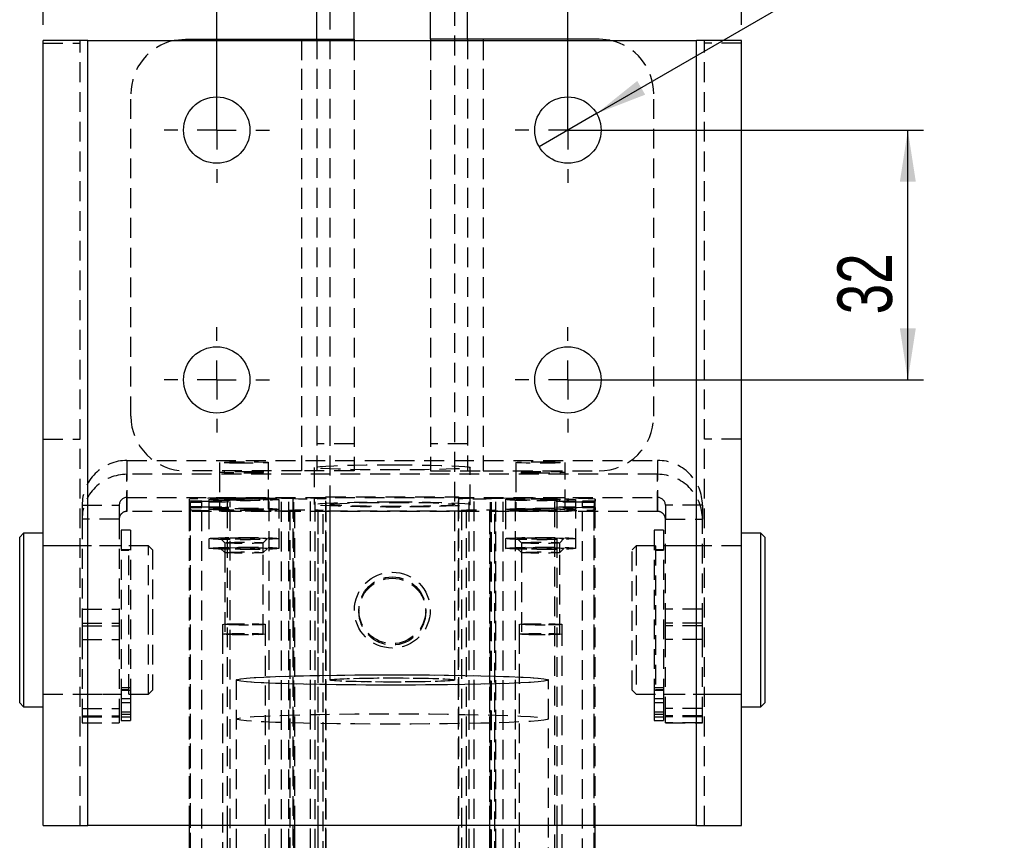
# Model space of a CAD drawing. Extents: x 56 to 806, y 64 to 579.
# Tile 5 of 9: x 387 to 513, y 333 to 438. Entities that reach past the tile are written whole.
import ezdxf

# ---------------------------------------------------------------- set-up
doc = ezdxf.new("R2010")
doc.units = 0
doc.header["$LTSCALE"] = 2
doc.linetypes.add('HIDDEN', pattern=[1.905, 1.27, -0.635])
doc.layers.get('0').update_dxf_attribs({"linetype": 'CONTINUOUS'})
doc.styles.add('SLDTEXTSTYLE0', font='TXT', dxfattribs={"width": 0.75})
doc.dimstyles.new('SLDDIMSTYLE2', dxfattribs={"dimtxt": 7, "dimasz": 6.604, "dimexe": 0, "dimexo": 0.0625, "dimgap": 1.75, "dimtad": 1, "dimdec": 0, "dimrnd": 1e-09, "dimzin": 12, "dimtxsty": 'SLDTEXTSTYLE0', "dimsah": 1, "dimcen": 0.09, "dimazin": 3, "dimtfac": 1, "dimtofl": 0, "dimtmove": 0, "dimatfit": 3, "dimtolj": 1, "dimtzin": 12})
doc.dimstyles.new('SLDDIMSTYLE3', dxfattribs={"dimtxt": 7, "dimasz": 6.604, "dimexe": 0, "dimexo": 0.0625, "dimgap": 1.75, "dimtad": 1, "dimdec": 3, "dimrnd": 1e-09, "dimzin": 12, "dimtxsty": 'SLDTEXTSTYLE0', "dimsah": 1, "dimcen": 0.09, "dimazin": 3, "dimtfac": 1, "dimtdec": 3, "dimtofl": 0, "dimtmove": 0, "dimatfit": 3, "dimtolj": 1, "dimtzin": 12})
doc.dimstyles.new('SLDDIMSTYLE4', dxfattribs={"dimtxt": 7, "dimasz": 6.604, "dimexe": 0, "dimexo": 0.0625, "dimgap": 1.75, "dimtad": 1, "dimdec": 3, "dimrnd": 1e-09, "dimzin": 12, "dimtxsty": 'SLDTEXTSTYLE0', "dimblk1": 'NONE', "dimsah": 1, "dimcen": 0, "dimazin": 3, "dimtfac": 1, "dimtdec": 3, "dimtmove": 0, "dimatfit": 3, "dimtolj": 1, "dimtzin": 12})

# ---------------------------------------------------------------- blocks, each defined once
blk = doc.blocks.new('_D_5')
at = {"color": 179, "linetype": 'CONTINUOUS'}
for p, q in [((389.95, 437.57), (389.95, 486.16)), ((479.45, 437.57), (479.45, 486.16)), ((479.45, 484.16), (389.95, 484.16)), ((479.45, 484.16), (510.47, 484.16))]:
    blk.add_line(p, q, dxfattribs=at)
for points in [[(389.95, 484.16), (396.56, 483.14), (396.56, 485.17)], [(479.45, 484.16), (472.85, 485.17), (472.85, 483.14)]]:
    blk.add_solid(points, dxfattribs=at)
at = {"color": 179, "linetype": 'CONTINUOUS', "insert": (494.44, 493.18, -40.03), "char_height": 7, "attachment_point": 1, "style": 'SLDTEXTSTYLE0'}
blk.add_mtext('90', dxfattribs=at)
blk = doc.blocks.new('_D_6')
at = {"color": 179, "linetype": 'CONTINUOUS'}
for p, q in [((412.2, 426.07), (412.2, 449.85)), ((457.2, 426.07), (457.2, 449.85)), ((457.2, 447.85), (412.2, 447.85)), ((457.2, 447.85), (475.33, 447.85))]:
    blk.add_line(p, q, dxfattribs=at)
for points in [[(412.2, 447.85), (418.81, 446.83), (418.81, 448.86)], [(457.2, 447.85), (450.6, 448.86), (450.6, 446.83)]]:
    blk.add_solid(points, dxfattribs=at)
at = {"color": 179, "linetype": 'CONTINUOUS', "insert": (459.3, 456.87, -40.03), "char_height": 7, "attachment_point": 1, "style": 'SLDTEXTSTYLE0'}
blk.add_mtext('45', dxfattribs=at)
blk = doc.blocks.new('_D_7')
at = {"color": 179, "linetype": 'CONTINUOUS'}
for p, q in [((459.2, 424.07), (502.77, 424.07)), ((500.77, 392.07), (500.77, 424.07)), ((459.2, 392.07), (502.77, 392.07))]:
    blk.add_line(p, q, dxfattribs=at)
for points in [[(500.77, 424.07), (499.75, 417.47), (501.79, 417.47)], [(500.77, 392.07), (501.79, 398.68), (499.75, 398.68)]]:
    blk.add_solid(points, dxfattribs=at)
at = {"color": 179, "linetype": 'CONTINUOUS', "insert": (491.75, 400.48, -40.03), "char_height": 7, "attachment_point": 1, "rotation": 90, "style": 'SLDTEXTSTYLE0'}
blk.add_mtext('32', dxfattribs=at)
blk = doc.blocks.new('_D_8')
at = {"color": 179, "linetype": 'CONTINUOUS'}
for q in [(513.13, 456.39), (453.52, 421.95)]:
    blk.add_line((460.88, 426.2), q, dxfattribs=at)
blk.add_solid([(460.88, 426.2), (467.11, 428.62), (466.09, 430.38)], dxfattribs=at)
at = {"color": 179, "linetype": 'CONTINUOUS', "char_height": 7, "attachment_point": 1, "rotation": 30.018, "style": 'SLDTEXTSTYLE0'}
for s, insert in [('8,5', (492.46, 454.95, -40.03)), ('%%c', (483.37, 449.58, -40.03))]:
    blk.add_mtext(s, dxfattribs=dict(at, insert=insert))
blk = doc.blocks.new('_NONE')
blk = doc.blocks.new('SW_CENTERMARKSYMBOL_15')
at = {"color": 0, "linetype": 'CONTINUOUS'}
for p, q in [((0, 5), (0, 6.75)), ((0, 0), (0, 2.5)), ((-5, 0), (-6.75, 0)), ((0, 0), (-2.5, 0)), ((0, 0), (0, -2.5)), ((0, 0), (2.5, 0)), ((5, 0), (6.75, 0)), ((0, -5), (0, -6.75))]:
    blk.add_line(p, q, dxfattribs=at)
blk = doc.blocks.new('SW_CENTERMARKSYMBOL_16')
at = {"color": 0, "linetype": 'CONTINUOUS'}
for p, q in [((0, 5), (0, 6.75)), ((0, 0), (0, 2.5)), ((-5, 0), (-6.75, 0)), ((0, 0), (-2.5, 0)), ((0, 0), (0, -2.5)), ((0, 0), (2.5, 0)), ((5, 0), (6.75, 0)), ((0, -5), (0, -6.75))]:
    blk.add_line(p, q, dxfattribs=at)
blk = doc.blocks.new('SW_CENTERMARKSYMBOL_17')
at = {"color": 0, "linetype": 'CONTINUOUS'}
for p, q in [((0, 5), (0, 6.75)), ((0, 0), (0, 2.5)), ((-5, 0), (-6.75, 0)), ((0, 0), (-2.5, 0)), ((0, 0), (0, -2.5)), ((0, 0), (2.5, 0)), ((5, 0), (6.75, 0)), ((0, -5), (0, -6.75))]:
    blk.add_line(p, q, dxfattribs=at)
blk = doc.blocks.new('SW_CENTERMARKSYMBOL_18')
at = {"color": 0, "linetype": 'CONTINUOUS'}
for p, q in [((0, 5), (0, 6.75)), ((0, 0), (0, 2.5)), ((-5, 0), (-6.75, 0)), ((0, 0), (-2.5, 0)), ((0, 0), (0, -2.5)), ((0, 0), (2.5, 0)), ((5, 0), (6.75, 0)), ((0, -5), (0, -6.75))]:
    blk.add_line(p, q, dxfattribs=at)

msp = doc.modelspace()

# ---------------------------------------------------------------- linework, layer by layer
at = {"color": 7, "linetype": 'HIDDEN'}
for p, q in [((426.701516, 458.577181), (426.701516, 353.63411)), ((442.701516, 353.63411), (442.701516, 458.577181)), ((394.701516, 334.973893), (394.701516, 435.573882)), ((395.701514, 334.973893), (395.701514, 435.573882)), ((423.051695, 435.723885), (423.051695, 380.42388)), ((423.051695, 435.573882), (423.051695, 380.42388)), ((425.051695, 435.723885), (425.051695, 380.42388)), ((429.801695, 435.573882), (429.801695, 380.42388)), ((439.601335, 435.573882), (439.601335, 380.42388)), ((444.351335, 435.723885), (444.351335, 380.42388)), ((446.351335, 435.723885), (446.351335, 380.42388)), ((446.351335, 435.573882), (446.351335, 380.42388)), ((473.701516, 334.973893), (473.701516, 435.573882)), ((474.701514, 334.973893), (474.701514, 435.573882)), ((389.951514, 435.211531), (394.701516, 435.211531)), ((479.451516, 435.211531), (474.701514, 435.211531)), ((401.201514, 387.423887), (401.201514, 428.723885)), ((468.201516, 387.423887), (468.201516, 428.723885)), ((389.951514, 384.486495), (394.701516, 384.486495)), ((429.801695, 383.87893), (425.051695, 383.87893)), ((444.351335, 383.87893), (439.601335, 383.87893)), ((479.451516, 384.486495), (474.701514, 384.486495)), ((400.701513, 381.758279), (400.701513, 379.980392)), ((400.701513, 381.758279), (468.701517, 381.758279)), ((400.701513, 381.758279), (400.701513, 377.010858)), ((412.551516, 381.494886), (412.551516, 380.243784)), ((418.851515, 380.243784), (418.851515, 381.494886)), ((450.551515, 381.494886), (450.551515, 380.243784)), ((456.851514, 380.243784), (456.851514, 381.494886)), ((468.701517, 381.758279), (468.701517, 379.980392)), ((468.701517, 381.758279), (468.701517, 377.010858)), ((400.701513, 375.232956), (400.701513, 379.980392)), ((468.701517, 379.980392), (400.701513, 379.980392)), ((423.051695, 380.42388), (408.201515, 380.42388)), ((412.551516, 380.243784), (412.551516, 375.496349)), ((418.851515, 375.496349), (418.851515, 380.243784)), ((429.801695, 380.42388), (423.051695, 380.42388)), ((424.701515, 380.869335), (424.701515, 376.121915)), ((439.601335, 380.42388), (446.351335, 380.42388)), ((444.701515, 376.121915), (444.701515, 380.869335)), ((446.351335, 380.42388), (461.201515, 380.42388)), ((450.551515, 380.243784), (450.551515, 375.496349)), ((456.851514, 375.496349), (456.851514, 380.243784)), ((468.701517, 375.232956), (468.701517, 379.980392)), ((400.701513, 377.010858), (400.701513, 375.232956)), ((400.701513, 377.010858), (468.701517, 377.010858)), ((408.701516, 376.533783), (408.701516, 376.817411)), ((408.701516, 375.710032), (408.701516, 376.817411)), ((410.306349, 376.533783), (408.701516, 376.533783)), ((408.701516, 375.710032), (408.701516, 376.533783)), ((408.851515, 375.809467), (408.851515, 376.434362)), ((408.851515, 376.434362), (410.306349, 376.434362)), ((408.851515, 251.502118), (408.851515, 376.434362)), ((410.306349, 376.434362), (410.306349, 376.533783)), ((410.306349, 375.809467), (410.306349, 376.434362)), ((411.201516, 376.747465), (411.201516, 375.496349)), ((413.576886, 376.977927), (418.901516, 376.977927)), ((413.576886, 375.265888), (413.576886, 376.977927)), ((413.926516, 375.759742), (413.926516, 376.484072)), ((418.901516, 376.977927), (420.501516, 376.925251)), ((418.901516, 252.045682), (418.901516, 376.977927)), ((420.201516, 375.496349), (420.201516, 376.747465)), ((420.501516, 376.925251), (421.43747, 376.939646)), ((420.501516, 251.993022), (420.501516, 376.925251)), ((421.43747, 376.939646), (422.100879, 376.892871)), ((421.43747, 252.007416), (421.43747, 376.939646)), ((421.976516, 376.869282), (421.976516, 251.937053)), ((422.100879, 251.960626), (422.100879, 376.892871)), ((424.837526, 376.934907), (424.227447, 376.977927)), ((424.227447, 376.977927), (426.201516, 376.977927)), ((424.227447, 252.045682), (424.227447, 376.977927)), ((424.837526, 252.002678), (424.837526, 376.934907)), ((426.201516, 376.977927), (426.201516, 377.076707)), ((426.201516, 377.076707), (443.201516, 377.076707)), ((426.201516, 252.144477), (426.201516, 377.076707)), ((426.201516, 252.045682), (426.201516, 376.977927)), ((426.226516, 251.937053), (426.226516, 376.869282)), ((426.701516, 376.121915), (426.701516, 353.63411)), ((442.701516, 353.63411), (442.701516, 376.121915)), ((443.176516, 376.869282), (443.176516, 251.937053)), ((443.201516, 377.076707), (443.201516, 376.977927)), ((443.201516, 252.144477), (443.201516, 377.076707)), ((443.201516, 376.977927), (445.175585, 376.977927)), ((443.201516, 252.045682), (443.201516, 376.977927)), ((445.175585, 376.977927), (444.565506, 376.934907)), ((444.565506, 252.002678), (444.565506, 376.934907)), ((445.175585, 252.045682), (445.175585, 376.977927)), ((447.297334, 376.893303), (447.9565, 376.93978)), ((447.297334, 251.961074), (447.297334, 376.893303)), ((447.426515, 251.937053), (447.426515, 376.869282)), ((447.9565, 376.93978), (448.901515, 376.925251)), ((447.9565, 252.007535), (447.9565, 376.93978)), ((448.901515, 376.925251), (450.501516, 376.977927)), ((448.901515, 251.993022), (448.901515, 376.925251)), ((449.201516, 376.747465), (449.201516, 375.496349)), ((450.501516, 376.977927), (455.826146, 376.977927)), ((450.501516, 252.045682), (450.501516, 376.977927)), ((455.476515, 376.484072), (455.476515, 375.759742)), ((455.826146, 375.265888), (455.826146, 376.977927)), ((458.201516, 375.496349), (458.201516, 376.747465)), ((460.701516, 376.533783), (459.096683, 376.533783)), ((459.096683, 376.434362), (459.096683, 376.533783)), ((459.096683, 376.434362), (460.551515, 376.434362)), ((459.096683, 375.809467), (459.096683, 376.434362)), ((460.551515, 376.434362), (460.551515, 375.809467)), ((460.551515, 251.502118), (460.551515, 376.434362)), ((460.701516, 376.817411), (460.701516, 376.533783)), ((460.701516, 375.710032), (460.701516, 376.817411)), ((460.701516, 375.710032), (460.701516, 376.533783)), ((468.701517, 377.010858), (468.701517, 375.232956)), ((394.951517, 376.011393), (394.951517, 374.233505)), ((394.951517, 376.011393), (399.701515, 376.011393)), ((399.701515, 376.011393), (399.701515, 374.233505)), ((468.701517, 375.232956), (400.701513, 375.232956)), ((408.701515, 375.426403), (408.701515, 375.710032)), ((408.701515, 375.710032), (410.306347, 375.710032)), ((408.701515, 250.777802), (408.701515, 375.710032)), ((408.701515, 334.973893), (408.701515, 375.426403)), ((410.306347, 375.809467), (408.851515, 375.809467)), ((408.851515, 250.877223), (408.851515, 375.809467)), ((410.306347, 375.710032), (410.306347, 375.809467)), ((410.306347, 250.777802), (410.306347, 375.710032)), ((411.201516, 375.496349), (411.201516, 370.499066)), ((422.191515, 375.265888), (413.576884, 375.265888)), ((413.576884, 334.973893), (413.576884, 375.265888)), ((413.926516, 250.827512), (413.926516, 375.759742)), ((420.201516, 370.499066), (420.201516, 375.496349)), ((421.576516, 375.367946), (421.576516, 250.435731)), ((422.191515, 375.318727), (422.191515, 375.265888)), ((422.191515, 334.973893), (422.191515, 375.318727)), ((422.191515, 334.973893), (422.191515, 375.265888)), ((425.211515, 375.27082), (425.211515, 375.318727)), ((425.211515, 250.386498), (425.211515, 375.318727)), ((444.191515, 375.27082), (425.211515, 375.27082)), ((425.211515, 334.973893), (425.211515, 375.27082)), ((425.826515, 250.435731), (425.826515, 375.367946)), ((443.576515, 375.367946), (443.576515, 250.435731)), ((444.191515, 375.318727), (444.191515, 375.27082)), ((444.191515, 334.973893), (444.191515, 375.318727)), ((444.191515, 334.973893), (444.191515, 375.27082)), ((447.211515, 375.265888), (447.211515, 375.318727)), ((447.211515, 250.386498), (447.211515, 375.318727)), ((455.826144, 375.265888), (447.211515, 375.265888)), ((447.211515, 334.973893), (447.211515, 375.265888)), ((447.826515, 250.435731), (447.826515, 375.367946)), ((449.201515, 375.496349), (449.201515, 370.499066)), ((455.476515, 375.759742), (455.476515, 250.827512)), ((455.826144, 334.973893), (455.826144, 375.265888)), ((458.201514, 370.499066), (458.201514, 375.496349)), ((460.551515, 375.809467), (459.096683, 375.809467)), ((459.096683, 375.710032), (459.096683, 375.809467)), ((459.096683, 375.710032), (460.701516, 375.710032)), ((459.096683, 250.777802), (459.096683, 375.710032)), ((460.551515, 250.877223), (460.551515, 375.809467)), ((460.701516, 375.710032), (460.701516, 375.426403)), ((460.701516, 334.973893), (460.701516, 375.710032)), ((460.701516, 334.973893), (460.701516, 375.426403)), ((469.701515, 376.011393), (469.701515, 374.233505)), ((474.451514, 376.011393), (469.701515, 376.011393)), ((474.451514, 376.011393), (474.451514, 374.233505)), ((399.701515, 374.233505), (394.951517, 374.233505)), ((394.951517, 374.233505), (394.951517, 360.924801)), ((399.701515, 374.233505), (399.701515, 360.924801)), ((469.701515, 374.233505), (474.451514, 374.233505)), ((469.701515, 360.924801), (469.701515, 374.233505)), ((474.451514, 360.924801), (474.451514, 374.233505)), ((399.951516, 372.821367), (399.951516, 352.688781)), ((401.151513, 372.821367), (399.951516, 372.821367)), ((401.151513, 372.821367), (401.151513, 352.688781)), ((468.251517, 372.821367), (468.251517, 352.688781)), ((469.451515, 372.821367), (468.251517, 372.821367)), ((469.451515, 372.821367), (469.451515, 352.688781)), ((412.703143, 371.746919), (413.24435, 371.206305)), ((413.243016, 371.208972), (413.243016, 369.957856)), ((418.158682, 371.206305), (418.699888, 371.746919)), ((418.160016, 369.957856), (418.160016, 371.208972)), ((450.703144, 371.746919), (451.24435, 371.206305)), ((451.243015, 371.208972), (451.243015, 369.957856)), ((456.158681, 371.206305), (456.699887, 371.746919)), ((456.160016, 369.957856), (456.160016, 371.208972)), ((399.951516, 370.821378), (389.951514, 370.821378)), ((394.701516, 370.821378), (389.951514, 370.821378)), ((399.701515, 370.821378), (394.951517, 370.821378)), ((401.151513, 370.321369), (399.951516, 370.321369)), ((400.951514, 370.221368), (399.951516, 370.221368)), ((400.951514, 351.821369), (400.951514, 370.821378)), ((403.451515, 370.821378), (400.951514, 370.821378)), ((403.451515, 361.984989), (403.451515, 370.821378)), ((403.951514, 370.321369), (403.451515, 370.821378)), ((403.951514, 370.321369), (403.951514, 361.950061)), ((412.703143, 370.495817), (413.24435, 369.955188)), ((413.243016, 369.957856), (413.243016, 359.505034)), ((418.15868, 369.955188), (418.699886, 370.495817)), ((418.160016, 359.505034), (418.160016, 369.957856)), ((450.703144, 370.495817), (451.24435, 369.955188)), ((451.243015, 369.957856), (451.243015, 359.505034)), ((456.158681, 369.955188), (456.699887, 370.495817)), ((456.160014, 359.505034), (456.160014, 369.957856)), ((465.951515, 370.821378), (465.451516, 370.321369)), ((465.451516, 352.321378), (465.451516, 370.321369)), ((465.951515, 370.821378), (465.951515, 351.821369)), ((468.451517, 370.821378), (465.951515, 370.821378)), ((469.451515, 370.321369), (468.251517, 370.321369)), ((468.451517, 370.821378), (468.451517, 351.821369)), ((469.451515, 370.221368), (468.451517, 370.221368)), ((479.451516, 370.821378), (469.451515, 370.821378)), ((474.451514, 370.821378), (469.701515, 370.821378)), ((479.451516, 370.821378), (474.701514, 370.821378)), ((394.951517, 362.702689), (399.701515, 362.702689)), ((430.418516, 362.565434), (430.418516, 362.387023)), ((438.984516, 362.387023), (438.984516, 362.565434)), ((474.451514, 362.702689), (469.701515, 362.702689)), ((394.951517, 360.924801), (399.701515, 360.924801)), ((394.951517, 360.924801), (394.951517, 358.833558)), ((399.701515, 360.924801), (399.701515, 358.833558)), ((403.451515, 351.821369), (403.451515, 361.984989)), ((403.951514, 361.950061), (403.951514, 352.321378)), ((474.451514, 360.924801), (469.701515, 360.924801)), ((469.701515, 358.833558), (469.701515, 360.924801)), ((474.451514, 358.833558), (474.451514, 360.924801)), ((394.951517, 360.553599), (399.701515, 360.553599)), ((412.951516, 360.756135), (412.951516, 359.505034)), ((418.451516, 359.505034), (418.451516, 360.756135)), ((450.951516, 360.756135), (450.951516, 359.505034)), ((456.451516, 359.505034), (456.451516, 360.756135)), ((474.451514, 360.553599), (469.701515, 360.553599)), ((394.951517, 358.833558), (399.701515, 358.833558)), ((394.951517, 358.833558), (394.951517, 348.933703)), ((399.701515, 358.833558), (399.701515, 348.933703)), ((412.951516, 359.505034), (412.951516, 266.55545)), ((418.451516, 266.55545), (418.451516, 359.505034)), ((450.951515, 359.505034), (450.951515, 266.55545)), ((456.451515, 266.55545), (456.451515, 359.505034)), ((474.451514, 358.833558), (469.701515, 358.833558)), ((469.701515, 348.933703), (469.701515, 358.833558)), ((474.451514, 348.933703), (474.451514, 358.833558)), ((414.701516, 353.63411), (414.701516, 348.636812)), ((414.701516, 353.63411), (414.701516, 268.680191)), ((454.701515, 348.636812), (454.701515, 353.63411)), ((454.701515, 268.680191), (454.701515, 353.63411)), ((399.951516, 352.688781), (401.151513, 352.688781)), ((399.951516, 352.688781), (399.951516, 350.757456)), ((399.951516, 352.421379), (400.951514, 352.421379)), ((399.951516, 352.323807), (401.151513, 352.323807)), ((401.151513, 352.688781), (401.151513, 350.757456)), ((403.451515, 351.821369), (403.951514, 352.321378)), ((465.451516, 352.321378), (465.951515, 351.821369)), ((468.251517, 352.688781), (469.451515, 352.688781)), ((468.251517, 352.688781), (468.251517, 350.757456)), ((468.251517, 352.323807), (469.451515, 352.323807)), ((468.451517, 352.421379), (469.451515, 352.421379)), ((469.451515, 352.688781), (469.451515, 350.757456)), ((389.951514, 351.821369), (399.951516, 351.821369)), ((389.951514, 351.821369), (394.701516, 351.821369)), ((394.951517, 351.821369), (399.701515, 351.821369)), ((401.151513, 351.236245), (399.951516, 351.236245)), ((400.951514, 351.821369), (403.451515, 351.821369)), ((465.951515, 351.821369), (468.451517, 351.821369)), ((469.451515, 351.236245), (468.251517, 351.236245)), ((469.451515, 351.821369), (479.451516, 351.821369)), ((469.701515, 351.821369), (474.451514, 351.821369)), ((474.701514, 351.821369), (479.451516, 351.821369)), ((394.951517, 349.979273), (399.701515, 349.979273)), ((399.951516, 350.757456), (401.151513, 350.757456)), ((399.951516, 350.757456), (399.951516, 349.545798)), ((399.951516, 349.545798), (401.151513, 349.545798)), ((399.951516, 349.545798), (399.951516, 348.92284)), ((401.151513, 350.757456), (401.151513, 349.545798)), ((401.151513, 349.545798), (401.151513, 348.92284)), ((468.251517, 350.757456), (469.451515, 350.757456)), ((468.251517, 350.757456), (468.251517, 349.545798)), ((468.251517, 349.545798), (469.451515, 349.545798)), ((468.251517, 349.545798), (468.251517, 348.92284)), ((469.451515, 350.757456), (469.451515, 349.545798)), ((469.451515, 349.545798), (469.451515, 348.92284)), ((474.451514, 349.979273), (469.701515, 349.979273)), ((394.951517, 349.031231), (399.701515, 349.031231)), ((394.951517, 348.933703), (399.701515, 348.933703)), ((394.951517, 348.933703), (394.951517, 348.123721)), ((399.701515, 348.933703), (399.701515, 348.123721)), ((399.951516, 349.236256), (401.151513, 349.236256)), ((399.951516, 348.92284), (401.151513, 348.92284)), ((399.951516, 348.92284), (399.951516, 348.424858)), ((399.951516, 348.424858), (401.151513, 348.424858)), ((401.151513, 348.92284), (401.151513, 348.424858)), ((468.251517, 349.236256), (469.451515, 349.236256)), ((468.251517, 348.92284), (469.451515, 348.92284)), ((468.251517, 348.92284), (468.251517, 348.424858)), ((468.251517, 348.424858), (469.451515, 348.424858)), ((469.451515, 348.92284), (469.451515, 348.424858)), ((474.451514, 349.031231), (469.701515, 349.031231)), ((474.451514, 348.933703), (469.701515, 348.933703)), ((469.701515, 348.123721), (469.701515, 348.933703)), ((474.451514, 348.123721), (474.451514, 348.933703)), ((394.951517, 348.125345), (399.701515, 348.125345)), ((394.951517, 348.123721), (399.701515, 348.123721)), ((474.451514, 348.125345), (469.701515, 348.125345)), ((469.701515, 348.123721), (474.451514, 348.123721))]:
    msp.add_line(p, q, dxfattribs=at)
at = {"color": 7, "linetype": 'CONTINUOUS'}
for p, q in [((425.051695, 435.723885), (425.051695, 440.723887)), ((429.801695, 435.723885), (429.801695, 440.723887)), ((439.601335, 435.723885), (439.601335, 440.723887)), ((444.351335, 435.723885), (444.351335, 440.723887)), ((389.951514, 334.973893), (389.951514, 435.573882)), ((395.701514, 435.573882), (389.951514, 435.573882)), ((395.701514, 334.973893), (395.701514, 435.573882)), ((395.701514, 435.573882), (473.701516, 435.573882)), ((408.201515, 435.723885), (423.051695, 435.723885)), ((423.051695, 435.723885), (429.801695, 435.723885)), ((429.801695, 435.723885), (429.801695, 435.573882)), ((446.351335, 435.723885), (439.601335, 435.723885)), ((439.601335, 435.723885), (439.601335, 435.573882)), ((461.201515, 435.723885), (446.351335, 435.723885)), ((473.701516, 334.973893), (473.701516, 435.573882)), ((479.451516, 435.573882), (473.701516, 435.573882)), ((479.451516, 334.973893), (479.451516, 435.573882)), ((387.451516, 372.433877), (386.951515, 371.933869)), ((389.951514, 372.433877), (387.451516, 372.433877)), ((387.451516, 372.433877), (387.451516, 350.20887)), ((481.951514, 372.433877), (479.451516, 372.433877)), ((482.451515, 371.933869), (481.951514, 372.433877)), ((481.951514, 355.573854), (481.951514, 372.433877)), ((386.951515, 350.708878), (386.951515, 371.933869)), ((482.451515, 371.933869), (482.451515, 355.832464)), ((481.951514, 350.20887), (481.951514, 355.573854)), ((482.451515, 355.832464), (482.451515, 350.708878)), ((386.951515, 350.708878), (387.451516, 350.20887)), ((387.451516, 350.20887), (389.951514, 350.20887)), ((479.451516, 350.20887), (481.951514, 350.20887)), ((481.951514, 350.20887), (482.451515, 350.708878)), ((389.951514, 334.973893), (395.701514, 334.973893)), ((473.701516, 334.973893), (395.701514, 334.973893)), ((408.701515, 250.494173), (408.701515, 334.973893)), ((413.576884, 250.333658), (413.576884, 334.973893)), ((422.191515, 250.386498), (422.191515, 334.973893)), ((422.191515, 250.333658), (422.191515, 334.973893)), ((425.211515, 250.338605), (425.211515, 334.973893)), ((444.191515, 250.386498), (444.191515, 334.973893)), ((444.191515, 250.338605), (444.191515, 334.973893)), ((447.211515, 250.333658), (447.211515, 334.973893)), ((455.826144, 250.333658), (455.826144, 334.973893)), ((460.701516, 250.494173), (460.701516, 334.973893)), ((460.701516, 250.777802), (460.701516, 334.973893)), ((473.701516, 334.973893), (479.451516, 334.973893))]:
    msp.add_line(p, q, dxfattribs=at)
at = {"color": 8, "linetype": 'CONTINUOUS'}
for p, q in [((423.051695, 435.723885), (423.051695, 435.573882)), ((446.351335, 435.723885), (446.351335, 435.573882))]:
    msp.add_line(p, q, dxfattribs=at)
at = {"color": 7, "linetype": 'CONTINUOUS', "flags": 128}
for points in [[(406.760162, 435.573882), (406.835884, 435.589379), (408.201515, 435.723885)], [(462.642869, 435.573882), (462.567147, 435.589379), (461.201515, 435.723885)]]:
    msp.add_lwpolyline(points, dxfattribs=at)
at = {"color": 7, "linetype": 'HIDDEN', "flags": 128}
for points in [[(415.701516, 381.391174), (414.728112, 381.396255), (413.849992, 381.410977), (413.153112, 381.433925), (412.705688, 381.462834), (412.551516, 381.494886), (412.705688, 381.526938), (413.153112, 381.555847), (413.849992, 381.578794), (414.728112, 381.593517), (415.701516, 381.598598), (416.674919, 381.593517), (417.553039, 381.578794), (418.24992, 381.555847), (418.697344, 381.526938), (418.851515, 381.494886), (418.697344, 381.462834), (418.24992, 381.433925), (417.553039, 381.410977), (416.674919, 381.396255), (415.701516, 381.391174)], [(434.701515, 381.198576), (436.391523, 381.193838), (438.032913, 381.179771), (439.578465, 381.156764), (440.983715, 381.125486), (442.208238, 381.086847), (443.216806, 381.04195), (443.980406, 380.992091), (444.477067, 380.9387), (444.692504, 380.883312), (444.62052, 380.827508), (444.263182, 380.772925), (443.630773, 380.721113), (442.741486, 380.673564), (441.620904, 380.631632), (440.301263, 380.596555), (438.820528, 380.569315), (437.221296, 380.550719), (435.549574, 380.541286), (433.853456, 380.541286), (432.181735, 380.550719), (430.582503, 380.569315), (429.101767, 380.596555), (427.782127, 380.631632), (426.661544, 380.673564), (425.772257, 380.721113), (425.139848, 380.772925), (424.782511, 380.827508), (424.710526, 380.883312), (424.925963, 380.9387), (425.422624, 380.992091), (426.186224, 381.04195), (427.194792, 381.086847), (428.419315, 381.125486), (429.824566, 381.156764), (431.370117, 381.179771), (433.011507, 381.193838), (434.701515, 381.198576)], [(453.701515, 381.598598), (454.674918, 381.593517), (455.553038, 381.578794), (456.249919, 381.555847), (456.697343, 381.526938), (456.851514, 381.494886), (456.697343, 381.462834), (456.249919, 381.433925), (455.553038, 381.410977), (454.674918, 381.396255), (453.701515, 381.391174), (452.728111, 381.396255), (451.849991, 381.410977), (451.153111, 381.433925), (450.705686, 381.462834), (450.551515, 381.494886), (450.705686, 381.526938), (451.153111, 381.555847), (451.849991, 381.578794), (452.728111, 381.593517), (453.701515, 381.598598)], [(415.701516, 380.347482), (416.674919, 380.342415), (417.553039, 380.327678), (418.24992, 380.304745), (418.697344, 380.275822), (418.851515, 380.243784), (418.697344, 380.211732), (418.24992, 380.182824), (417.553039, 380.159876), (416.674919, 380.145139), (415.701516, 380.140072), (414.728112, 380.145139), (413.849992, 380.159876), (413.153112, 380.182824), (412.705688, 380.211732), (412.551516, 380.243784), (412.705688, 380.275822), (413.153112, 380.304745), (413.849992, 380.327678), (414.728112, 380.342415), (415.701516, 380.347482)], [(453.701515, 380.140072), (452.728111, 380.145139), (451.849991, 380.159876), (451.153111, 380.182824), (450.705686, 380.211732), (450.551515, 380.243784), (450.705686, 380.275822), (451.153111, 380.304745), (451.849991, 380.327678), (452.728111, 380.342415), (453.701515, 380.347482), (454.674918, 380.342415), (455.553038, 380.327678), (456.249919, 380.304745), (456.697343, 380.275822), (456.851514, 380.243784), (456.697343, 380.211732), (456.249919, 380.182824), (455.553038, 380.159876), (454.674918, 380.145139), (453.701515, 380.140072)], [(410.306349, 376.533783), (410.996396, 376.548818), (411.808507, 376.554033), (412.619561, 376.548639), (413.306588, 376.533455), (413.765428, 376.51079), (413.926516, 376.484072), (413.765428, 376.457355), (413.306588, 376.434675), (412.619561, 376.419506), (411.808507, 376.414112), (410.996396, 376.419327), (410.306349, 376.434362)], [(411.201516, 376.747465), (411.342891, 376.784301), (411.758136, 376.818842), (412.421157, 376.848883), (413.290296, 376.872561), (414.310939, 376.888371), (415.418958, 376.89533), (416.544732, 376.89299), (417.617522, 376.881516), (418.569924, 376.861623), (419.342092, 376.834548), (419.885509, 376.802004), (420.166032, 376.766032), (420.166032, 376.728899), (419.885509, 376.692927), (419.342092, 376.660383), (418.569924, 376.633308), (417.617522, 376.6134), (416.544732, 376.601926), (415.418958, 376.599601), (414.310939, 376.60656), (413.290296, 376.62237), (412.421157, 376.646048), (411.758136, 376.676089), (411.342891, 376.710615), (411.201516, 376.747465)], [(415.701516, 376.643753), (414.728112, 376.648835), (413.849992, 376.663557), (413.153112, 376.686505), (412.705688, 376.715413), (412.551516, 376.747465), (412.705688, 376.779518), (413.153112, 376.808426), (413.849992, 376.831359), (414.728112, 376.846096), (415.701516, 376.851177), (416.674919, 376.846096), (417.553039, 376.831359), (418.24992, 376.808426), (418.697344, 376.779518), (418.851515, 376.747465), (418.697344, 376.715413), (418.24992, 376.686505), (417.553039, 376.663557), (416.674919, 376.648835), (415.701516, 376.643753)], [(424.837526, 376.934907), (425.543084, 376.920676), (426.030082, 376.898653), (426.224688, 376.872188), (426.097395, 376.845262), (425.667503, 376.821986), (425.000188, 376.805878), (424.196624, 376.799381), (423.378641, 376.803494), (422.670253, 376.81756), (422.178863, 376.83948), (421.97897, 376.865915), (422.100879, 376.892871)], [(434.701515, 376.451141), (436.391523, 376.446417), (438.032913, 376.432336), (439.578465, 376.409343), (440.983715, 376.378066), (442.208238, 376.339427), (443.216806, 376.29453), (443.980406, 376.24467), (444.477067, 376.191265), (444.692504, 376.135877), (444.62052, 376.080087), (444.263182, 376.025504), (443.630773, 375.973678), (442.741486, 375.926128), (441.620904, 375.884211), (440.301263, 375.849134), (438.820528, 375.821895), (437.221296, 375.803298), (435.549574, 375.793851), (433.853456, 375.793851), (432.181735, 375.803298), (430.582503, 375.821895), (429.101767, 375.849134), (427.782127, 375.884211), (426.661544, 375.926128), (425.772257, 375.973678), (425.139848, 376.025504), (424.782511, 376.080087), (424.710526, 376.135877), (424.925963, 376.191265), (425.422624, 376.24467), (426.186224, 376.29453), (427.194792, 376.339427), (428.419315, 376.378066), (429.824566, 376.409343), (431.370117, 376.432336), (433.011507, 376.446417), (434.701515, 376.451141)], [(426.701516, 376.121915), (426.846086, 376.171759), (427.274572, 376.2198), (427.971487, 376.26431), (428.911643, 376.303664), (430.06106, 376.336462), (431.378195, 376.361496), (432.815444, 376.377872), (434.32086, 376.384995), (435.840034, 376.382625), (437.318059, 376.370809), (438.701515, 376.350007), (439.940401, 376.320964), (440.98994, 376.284725), (441.812199, 376.242599), (442.377459, 376.196108), (442.665291, 376.146949), (442.665291, 376.096866), (442.377459, 376.047707), (441.812199, 376.001215), (440.98994, 375.95909), (439.940401, 375.92285), (438.701515, 375.893808), (437.318059, 375.873006), (435.840034, 375.861204), (434.32086, 375.85882), (432.815444, 375.865942), (431.378195, 375.882319), (430.06106, 375.907353), (428.911643, 375.94015), (427.971487, 375.979504), (427.274572, 376.024014), (426.846086, 376.072055), (426.701516, 376.121915)], [(447.297334, 376.893303), (447.424646, 376.866347), (447.229164, 376.839838), (446.74061, 376.817799), (446.033262, 376.803598), (445.214661, 376.799381), (444.409265, 376.805789), (443.739524, 376.821852), (443.307262, 376.845113), (443.1782, 376.872069), (443.371959, 376.898593), (443.859082, 376.920662), (444.565506, 376.934907)], [(449.201516, 376.747465), (449.342891, 376.784301), (449.758136, 376.818842), (450.421156, 376.848883), (451.290294, 376.872561), (452.31094, 376.888371), (453.418959, 376.89533), (454.544732, 376.89299), (455.617523, 376.881516), (456.569923, 376.861623), (457.342092, 376.834548), (457.885509, 376.802004), (458.166031, 376.766032), (458.166031, 376.728899), (457.885509, 376.692927), (457.342092, 376.660383), (456.569923, 376.633308), (455.617523, 376.6134), (454.544732, 376.601926), (453.418959, 376.599601), (452.310938, 376.60656), (451.290294, 376.62237), (450.421156, 376.646048), (449.758136, 376.676089), (449.342891, 376.710615), (449.201516, 376.747465)], [(453.701515, 376.851177), (454.674918, 376.846096), (455.553038, 376.831359), (456.249919, 376.808426), (456.697343, 376.779518), (456.851514, 376.747465), (456.697343, 376.715413), (456.249919, 376.686505), (455.553038, 376.663557), (454.674918, 376.648835), (453.701515, 376.643753), (452.728111, 376.648835), (451.849991, 376.663557), (451.153111, 376.686505), (450.705686, 376.715413), (450.551515, 376.747465), (450.705686, 376.779518), (451.153111, 376.808426), (451.849991, 376.831359), (452.728111, 376.846096), (453.701515, 376.851177)], [(459.096683, 376.434362), (458.406636, 376.419327), (457.594523, 376.414112), (456.783471, 376.419506), (456.096444, 376.434675), (455.637604, 376.457355), (455.476515, 376.484072), (455.637604, 376.51079), (456.096444, 376.533455), (456.783471, 376.548639), (457.594523, 376.554033), (458.406636, 376.548818), (459.096683, 376.533783)], [(410.306347, 375.809467), (410.996394, 375.824487), (411.808507, 375.829703), (412.619561, 375.824324), (413.306588, 375.809139), (413.765428, 375.78646), (413.926516, 375.759742), (413.765428, 375.733024), (413.306588, 375.710359), (412.619561, 375.695175), (411.808507, 375.689781), (410.996394, 375.694996), (410.306347, 375.710032)], [(411.201516, 375.496349), (411.342891, 375.5332), (411.758136, 375.567726), (412.421156, 375.597781), (413.290296, 375.621444), (414.310939, 375.637254), (415.418958, 375.644213), (416.544732, 375.641889), (417.617522, 375.630415), (418.569922, 375.610507), (419.342092, 375.583431), (419.885509, 375.550887), (420.166031, 375.514916), (420.166031, 375.477782), (419.885509, 375.441811), (419.342092, 375.409267), (418.569922, 375.382191), (417.617522, 375.362298), (416.544732, 375.350824), (415.418958, 375.348485), (414.310939, 375.355444), (413.290294, 375.371254), (412.421156, 375.394932), (411.758136, 375.424972), (411.342891, 375.459513), (411.201516, 375.496349)], [(415.701516, 375.600061), (416.674919, 375.594995), (417.553039, 375.580257), (418.24992, 375.55731), (418.697344, 375.528401), (418.851515, 375.496349), (418.697344, 375.464311), (418.24992, 375.435388), (417.553039, 375.412455), (416.674919, 375.397718), (415.701516, 375.392637), (414.728112, 375.397718), (413.849992, 375.412455), (413.153112, 375.435388), (412.705688, 375.464311), (412.551516, 375.496349), (412.705688, 375.528401), (413.153112, 375.55731), (413.849992, 375.580257), (414.728112, 375.594995), (415.701516, 375.600061)], [(422.191515, 375.318727), (421.734943, 375.341437), (421.576527, 375.368184), (421.740284, 375.394887), (422.201387, 375.417507), (422.889928, 375.432617), (423.701515, 375.437907), (424.513102, 375.432617), (425.201643, 375.417507), (425.662746, 375.394887), (425.826504, 375.368184), (425.668088, 375.341437), (425.211515, 375.318727)], [(444.191515, 375.318727), (443.734943, 375.341437), (443.576527, 375.368184), (443.740284, 375.394887), (444.201387, 375.417507), (444.889928, 375.432617), (445.701515, 375.437907), (446.513102, 375.432617), (447.201643, 375.417507), (447.662746, 375.394887), (447.826504, 375.368184), (447.668087, 375.341437), (447.211515, 375.318727)], [(449.201515, 375.496349), (449.342891, 375.5332), (449.758136, 375.567726), (450.421156, 375.597781), (451.290294, 375.621444), (452.310938, 375.637254), (453.418959, 375.644213), (454.54473, 375.641889), (455.617523, 375.630415), (456.569923, 375.610507), (457.342092, 375.583431), (457.885509, 375.550887), (458.166031, 375.514916), (458.166031, 375.477782), (457.885509, 375.441811), (457.342092, 375.409267), (456.569923, 375.382191), (455.617523, 375.362298), (454.54473, 375.350824), (453.418957, 375.348485), (452.310938, 375.355444), (451.290294, 375.371254), (450.421156, 375.394932), (449.758136, 375.424972), (449.342891, 375.459513), (449.201515, 375.496349)], [(453.701515, 375.392637), (452.728111, 375.397718), (451.849991, 375.412455), (451.153111, 375.435388), (450.705686, 375.464311), (450.551515, 375.496349), (450.705686, 375.528401), (451.153111, 375.55731), (451.849991, 375.580257), (452.728111, 375.594995), (453.701515, 375.600061), (454.674918, 375.594995), (455.553038, 375.580257), (456.249919, 375.55731), (456.697343, 375.528401), (456.851514, 375.496349), (456.697343, 375.464311), (456.249919, 375.435388), (455.553038, 375.412455), (454.674918, 375.397718), (453.701515, 375.392637)], [(459.096683, 375.710032), (458.406636, 375.694996), (457.594523, 375.689781), (456.78347, 375.695175), (456.096444, 375.710359), (455.637604, 375.733024), (455.476515, 375.759742), (455.637604, 375.78646), (456.096444, 375.809139), (456.78347, 375.824324), (457.594523, 375.829703), (458.406636, 375.824487), (459.096683, 375.809467)], [(411.201516, 371.750167), (411.342891, 371.787018), (411.758136, 371.821544), (412.421157, 371.851599), (413.290296, 371.875263), (414.310939, 371.891073), (415.418958, 371.898031), (416.544732, 371.895707), (417.617522, 371.884233), (418.569924, 371.864325), (419.342092, 371.837265), (419.885509, 371.80472), (420.166032, 371.768749), (420.166032, 371.7316), (419.885509, 371.695629), (419.342092, 371.663085), (418.569924, 371.636009), (417.617522, 371.616116), (416.544732, 371.604643), (415.418958, 371.602303), (414.310939, 371.609262), (413.290296, 371.625072), (412.421157, 371.64875), (411.758136, 371.678791), (411.342891, 371.713332), (411.201516, 371.750167)], [(412.701515, 371.750167), (412.848346, 371.7807), (413.274465, 371.808222), (413.938161, 371.830082), (414.774464, 371.844104), (415.701516, 371.848947), (416.628567, 371.844104), (417.464871, 371.830082), (418.128567, 371.808222), (418.554686, 371.7807), (418.701516, 371.750167), (418.554686, 371.71965), (418.128567, 371.692112), (417.464871, 371.670267), (416.628567, 371.65623), (415.701516, 371.651402), (414.774464, 371.65623), (413.938161, 371.670267), (413.274465, 371.692112), (412.848346, 371.71965), (412.701515, 371.750167)], [(413.243016, 371.208972), (413.391281, 371.236643), (413.818195, 371.260992), (414.472265, 371.279067), (415.274601, 371.288678), (416.12843, 371.288678), (416.930767, 371.279067), (417.584836, 371.260992), (418.011751, 371.236643), (418.160016, 371.208972), (418.011751, 371.181286), (417.584836, 371.156937), (416.930765, 371.138862), (416.12843, 371.129251), (415.274601, 371.129251), (414.472265, 371.138862), (413.818195, 371.156937), (413.391281, 371.181286), (413.243016, 371.208972)], [(449.201516, 371.750167), (449.342891, 371.787018), (449.758136, 371.821544), (450.421156, 371.851599), (451.290294, 371.875263), (452.31094, 371.891073), (453.418959, 371.898031), (454.544732, 371.895707), (455.617523, 371.884233), (456.569923, 371.864325), (457.342092, 371.837265), (457.885509, 371.80472), (458.166031, 371.768749), (458.166031, 371.7316), (457.885509, 371.695629), (457.342092, 371.663085), (456.569923, 371.636009), (455.617523, 371.616116), (454.544732, 371.604643), (453.418959, 371.602303), (452.310938, 371.609262), (451.290294, 371.625072), (450.421156, 371.64875), (449.758136, 371.678791), (449.342891, 371.713332), (449.201516, 371.750167)], [(450.701516, 371.750167), (450.848346, 371.7807), (451.274466, 371.808222), (451.93816, 371.830082), (452.774465, 371.844104), (453.701516, 371.848947), (454.628566, 371.844104), (455.464871, 371.830082), (456.128567, 371.808222), (456.554685, 371.7807), (456.701515, 371.750167), (456.554685, 371.71965), (456.128567, 371.692112), (455.464871, 371.670267), (454.628566, 371.65623), (453.701516, 371.651402), (452.774465, 371.65623), (451.93816, 371.670267), (451.274466, 371.692112), (450.848346, 371.71965), (450.701516, 371.750167)], [(451.243015, 371.208972), (451.391281, 371.236643), (451.818196, 371.260992), (452.472266, 371.279067), (453.274602, 371.288678), (454.128429, 371.288678), (454.930765, 371.279067), (455.584835, 371.260992), (456.01175, 371.236643), (456.160016, 371.208972), (456.01175, 371.181286), (455.584835, 371.156937), (454.930765, 371.138862), (454.128429, 371.129251), (453.274602, 371.129251), (452.472266, 371.138862), (451.818196, 371.156937), (451.391281, 371.181286), (451.243015, 371.208972)], [(411.201516, 370.499066), (411.342891, 370.535916), (411.758136, 370.570442), (412.421156, 370.600483), (413.290296, 370.624161), (414.310939, 370.639971), (415.418958, 370.64693), (416.544732, 370.644591), (417.617522, 370.633117), (418.569922, 370.613224), (419.342092, 370.586148), (419.885509, 370.553604), (420.166031, 370.517633), (420.166031, 370.480499), (419.885509, 370.444528), (419.342092, 370.411983), (418.569922, 370.384908), (417.617522, 370.365015), (416.544732, 370.353526), (415.418958, 370.351202), (414.310939, 370.35816), (413.290294, 370.373971), (412.421156, 370.397648), (411.758136, 370.427689), (411.342891, 370.462215), (411.201516, 370.499066)], [(412.701515, 370.499066), (412.848346, 370.529583), (413.274465, 370.557121), (413.938159, 370.578966), (414.774464, 370.593003), (415.701516, 370.597831), (416.628565, 370.593003), (417.464871, 370.578966), (418.128567, 370.557121), (418.554684, 370.529583), (418.701514, 370.499066), (418.554684, 370.468548), (418.128567, 370.441011), (417.464871, 370.419151), (416.628565, 370.405129), (415.701516, 370.400286), (414.774464, 370.405129), (413.938159, 370.419151), (413.274465, 370.441011), (412.848346, 370.468548), (412.701515, 370.499066)], [(413.243016, 369.957856), (413.391281, 369.985542), (413.818195, 370.00989), (414.472265, 370.027951), (415.274601, 370.037577), (416.128428, 370.037577), (416.930765, 370.027951), (417.584836, 370.00989), (418.011749, 369.985542), (418.160016, 369.957856), (418.011749, 369.930169), (417.584836, 369.905836), (416.930765, 369.887761), (416.128428, 369.878149), (415.274601, 369.878149), (414.472265, 369.887761), (413.818195, 369.905836), (413.391281, 369.930169), (413.243016, 369.957856)], [(449.201515, 370.499066), (449.342891, 370.535916), (449.758136, 370.570442), (450.421156, 370.600483), (451.290294, 370.624161), (452.310938, 370.639971), (453.418959, 370.64693), (454.54473, 370.644591), (455.617523, 370.633117), (456.569923, 370.613224), (457.342092, 370.586148), (457.885509, 370.553604), (458.166031, 370.517633), (458.166031, 370.480499), (457.885509, 370.444528), (457.342092, 370.411983), (456.569923, 370.384908), (455.617523, 370.365015), (454.54473, 370.353526), (453.418957, 370.351202), (452.310938, 370.35816), (451.290294, 370.373971), (450.421156, 370.397648), (449.758136, 370.427689), (449.342891, 370.462215), (449.201515, 370.499066)], [(450.701516, 370.499066), (450.848346, 370.529583), (451.274464, 370.557121), (451.93816, 370.578966), (452.774465, 370.593003), (453.701515, 370.597831), (454.628566, 370.593003), (455.464871, 370.578966), (456.128565, 370.557121), (456.554685, 370.529583), (456.701515, 370.499066), (456.554685, 370.468548), (456.128565, 370.441011), (455.464871, 370.419151), (454.628566, 370.405129), (453.701515, 370.400286), (452.774465, 370.405129), (451.93816, 370.419151), (451.274464, 370.441011), (450.848346, 370.468548), (450.701516, 370.499066)], [(451.243015, 369.957856), (451.391281, 369.985542), (451.818194, 370.00989), (452.472266, 370.027951), (453.274602, 370.037577), (454.128429, 370.037577), (454.930765, 370.027951), (455.584835, 370.00989), (456.01175, 369.985542), (456.160014, 369.957856), (456.01175, 369.930169), (455.584835, 369.905836), (454.930765, 369.887761), (454.128429, 369.878149), (453.274602, 369.878149), (452.472266, 369.887761), (451.818194, 369.905836), (451.391281, 369.930169), (451.243015, 369.957856)], [(412.951516, 360.756135), (413.100518, 360.785535), (413.53138, 360.811746), (414.197407, 360.831937), (415.02643, 360.843903), (415.928609, 360.846362), (416.806178, 360.839045), (417.56404, 360.822743), (418.120069, 360.799229), (418.41401, 360.771036), (418.41401, 360.741234), (418.120069, 360.713041), (417.56404, 360.689527), (416.806178, 360.673225), (415.928609, 360.665909), (415.02643, 360.668367), (414.197407, 360.680333), (413.53138, 360.700524), (413.100518, 360.726735), (412.951516, 360.756135)], [(413.243016, 360.756135), (413.391281, 360.783822), (413.818195, 360.80817), (414.472265, 360.82623), (415.274601, 360.835856), (416.12843, 360.835856), (416.930767, 360.82623), (417.584836, 360.80817), (418.011751, 360.783822), (418.160016, 360.756135), (418.011751, 360.728449), (417.584836, 360.7041), (416.930765, 360.68604), (416.12843, 360.676429), (415.274601, 360.676429), (414.472265, 360.68604), (413.818195, 360.7041), (413.391281, 360.728449), (413.243016, 360.756135)], [(450.951516, 360.756135), (451.100519, 360.785535), (451.531378, 360.811746), (452.197408, 360.831937), (453.02643, 360.843903), (453.928608, 360.846362), (454.806179, 360.839045), (455.56404, 360.822743), (456.120068, 360.799229), (456.414008, 360.771036), (456.414008, 360.741234), (456.120068, 360.713041), (455.56404, 360.689527), (454.806179, 360.673225), (453.928608, 360.665909), (453.02643, 360.668367), (452.197408, 360.680333), (451.531378, 360.700524), (451.100519, 360.726735), (450.951516, 360.756135)], [(451.243015, 360.756135), (451.391281, 360.783822), (451.818196, 360.80817), (452.472266, 360.82623), (453.274602, 360.835856), (454.128429, 360.835856), (454.930765, 360.82623), (455.584835, 360.80817), (456.01175, 360.783822), (456.160016, 360.756135), (456.01175, 360.728449), (455.584835, 360.7041), (454.930765, 360.68604), (454.128429, 360.676429), (453.274602, 360.676429), (452.472266, 360.68604), (451.818196, 360.7041), (451.391281, 360.728449), (451.243015, 360.756135)], [(412.951516, 359.505034), (413.100518, 359.534434), (413.53138, 359.560645), (414.197407, 359.580821), (415.02643, 359.592802), (415.928608, 359.59526), (416.806178, 359.587944), (417.56404, 359.571642), (418.120067, 359.548128), (418.41401, 359.519935), (418.41401, 359.490133), (418.120067, 359.46194), (417.56404, 359.438411), (416.806178, 359.422109), (415.928608, 359.414792), (415.02643, 359.417251), (414.197407, 359.429232), (413.53138, 359.449423), (413.100518, 359.475634), (412.951516, 359.505034)], [(413.243016, 359.505034), (413.391281, 359.532705), (413.818195, 359.557054), (414.472265, 359.575129), (415.274601, 359.58474), (416.128428, 359.58474), (416.930765, 359.575129), (417.584836, 359.557054), (418.011749, 359.532705), (418.160016, 359.505034), (418.011749, 359.477347), (417.584836, 359.452999), (416.930765, 359.434924), (416.128428, 359.425313), (415.274601, 359.425313), (414.472265, 359.434924), (413.818195, 359.452999), (413.391281, 359.477347), (413.243016, 359.505034)], [(450.951515, 359.505034), (451.100517, 359.534434), (451.531378, 359.560645), (452.197408, 359.580821), (453.02643, 359.592802), (453.928608, 359.59526), (454.806177, 359.587944), (455.564039, 359.571642), (456.120068, 359.548128), (456.414008, 359.519935), (456.414008, 359.490133), (456.120068, 359.46194), (455.564039, 359.438411), (454.806177, 359.422109), (453.928608, 359.414792), (453.02643, 359.417251), (452.197408, 359.429232), (451.531378, 359.449423), (451.100517, 359.475634), (450.951515, 359.505034)], [(451.243015, 359.505034), (451.391281, 359.532705), (451.818194, 359.557054), (452.472266, 359.575129), (453.274602, 359.58474), (454.128429, 359.58474), (454.930765, 359.575129), (455.584835, 359.557054), (456.01175, 359.532705), (456.160014, 359.505034), (456.01175, 359.477347), (455.584835, 359.452999), (454.930765, 359.434924), (454.128429, 359.425313), (453.274602, 359.425313), (452.472266, 359.434924), (451.818194, 359.452999), (451.391281, 359.477347), (451.243015, 359.505034)], [(454.701515, 353.63411), (454.555692, 353.554732), (454.120351, 353.476516), (453.401841, 353.400609), (452.410636, 353.3281), (451.161193, 353.260046), (449.67173, 353.197462), (447.963969, 353.141225), (446.062811, 353.092185), (443.995978, 353.051058), (441.793613, 353.018424), (439.487829, 352.994761), (437.112249, 352.980426), (434.701515, 352.975628), (432.290782, 352.980426), (429.915202, 352.994761), (427.609417, 353.018424), (425.407052, 353.051058), (423.34022, 353.092185), (421.439062, 353.141225), (419.7313, 353.197462), (418.241838, 353.260046), (416.992394, 353.3281), (416.001191, 353.400609), (415.28268, 353.476516), (414.847338, 353.554732), (414.701516, 353.63411), (414.847338, 353.713474), (415.28268, 353.79169), (416.001191, 353.867612), (416.992396, 353.940121), (418.241838, 354.008159), (419.731301, 354.070759), (421.439063, 354.126981), (423.340221, 354.176021), (425.407052, 354.217163), (427.609418, 354.249797), (429.915203, 354.273445), (432.290782, 354.28778), (434.701516, 354.292578), (437.112249, 354.28778), (439.487829, 354.273445), (441.793613, 354.249797), (443.995979, 354.217163), (446.062811, 354.176021), (447.963969, 354.126981), (449.67173, 354.070759), (451.161193, 354.008159), (452.410636, 353.940121), (453.401841, 353.867612), (454.120353, 353.79169), (454.555694, 353.713474), (454.701515, 353.63411)], [(414.701516, 353.63411), (414.847338, 353.713474), (415.28268, 353.79169), (416.001191, 353.867612), (416.992396, 353.940121), (418.241838, 354.008159), (419.731301, 354.070759), (421.439063, 354.126981), (423.340221, 354.176021), (425.407052, 354.217163), (427.609418, 354.249797), (429.915203, 354.273445), (432.290782, 354.28778), (434.701516, 354.292578), (437.112249, 354.28778), (439.487829, 354.273445), (441.793613, 354.249797), (443.995979, 354.217163), (446.062811, 354.176021), (447.963969, 354.126981), (449.67173, 354.070759), (451.161193, 354.008159), (452.410636, 353.940121), (453.401841, 353.867612), (454.120353, 353.79169), (454.555694, 353.713474), (454.701515, 353.63411), (454.555692, 353.554732), (454.120351, 353.476516), (453.401841, 353.400609), (452.410636, 353.3281), (451.161193, 353.260046), (449.67173, 353.197462), (447.963969, 353.141225), (446.062811, 353.092185), (443.995978, 353.051058), (441.793613, 353.018424), (439.487829, 352.994761), (437.112249, 352.980426), (434.701515, 352.975628), (432.290782, 352.980426), (429.915202, 352.994761), (427.609417, 353.018424), (425.407052, 353.051058), (423.34022, 353.092185), (421.439062, 353.141225), (419.7313, 353.197462), (418.241838, 353.260046), (416.992394, 353.3281), (416.001191, 353.400609), (415.28268, 353.476516), (414.847338, 353.554732), (414.701516, 353.63411)], [(426.701516, 353.63411), (426.846086, 353.683955), (427.274572, 353.731996), (427.971487, 353.776506), (428.911643, 353.81586), (430.06106, 353.848657), (431.378195, 353.873691), (432.815444, 353.890068), (434.32086, 353.897205), (435.840034, 353.894821), (437.318059, 353.883004), (438.701515, 353.862202), (439.940401, 353.83316), (440.98994, 353.79692), (441.812199, 353.754795), (442.377459, 353.708318), (442.665291, 353.659144), (442.665291, 353.609076), (442.377459, 353.559903), (441.812199, 353.513411), (440.98994, 353.471285), (439.940401, 353.435046), (438.701515, 353.406003), (437.318059, 353.385201), (435.840034, 353.3734), (434.32086, 353.371015), (432.815444, 353.378138), (431.378195, 353.394515), (430.06106, 353.419549), (428.911643, 353.452346), (427.971487, 353.4917), (427.274572, 353.53621), (426.846086, 353.584266), (426.701516, 353.63411)], [(442.701516, 353.63411), (442.556945, 353.584266), (442.128459, 353.53621), (441.431544, 353.4917), (440.491387, 353.452346), (439.341971, 353.419549), (438.024835, 353.394515), (436.587587, 353.378138), (435.082171, 353.371015), (433.562997, 353.3734), (432.084972, 353.385201), (430.701515, 353.406003), (429.46263, 353.435046), (428.413091, 353.471285), (427.590832, 353.513411), (427.025572, 353.559903), (426.73774, 353.609076), (426.73774, 353.659144), (427.025572, 353.708318), (427.590832, 353.754795), (428.413091, 353.79692), (429.46263, 353.83316), (430.701515, 353.862202), (432.084972, 353.883004), (433.562997, 353.894821), (435.082171, 353.897205), (436.587587, 353.890068), (438.024836, 353.873691), (439.341971, 353.848657), (440.491388, 353.81586), (441.431544, 353.776506), (442.128459, 353.731996), (442.556945, 353.683955), (442.701516, 353.63411)], [(454.701515, 348.636812), (454.555692, 348.557449), (454.120351, 348.479232), (453.401841, 348.403311), (452.410636, 348.330802), (451.161193, 348.262763), (449.67173, 348.200163), (447.963969, 348.143941), (446.062811, 348.094902), (443.995978, 348.05376), (441.793613, 348.021126), (439.487829, 347.997478), (437.112249, 347.983143), (434.701515, 347.978345), (432.290782, 347.983143), (429.915202, 347.997478), (427.609417, 348.021126), (425.407052, 348.05376), (423.34022, 348.094902), (421.439062, 348.143941), (419.7313, 348.200163), (418.241838, 348.262763), (416.992394, 348.330802), (416.001191, 348.403311), (415.28268, 348.479232), (414.847338, 348.557449), (414.701516, 348.636812), (414.847338, 348.716191), (415.28268, 348.794407), (416.001191, 348.870313), (416.992396, 348.942822), (418.241838, 349.010876), (419.731301, 349.073476), (421.439063, 349.129698), (423.340221, 349.178738), (425.407052, 349.219865), (427.609418, 349.252498), (429.915203, 349.276161), (432.290782, 349.290496), (434.701516, 349.295295), (437.112249, 349.290496), (439.487829, 349.276161), (441.793613, 349.252498), (443.995979, 349.219865), (446.062811, 349.178738), (447.963969, 349.129698), (449.67173, 349.073476), (451.161193, 349.010876), (452.410636, 348.942822), (453.401841, 348.870313), (454.120353, 348.794407), (454.555694, 348.716191), (454.701515, 348.636812)]]:
    msp.add_lwpolyline(points, dxfattribs=at)
at = {"color": 7, "linetype": 'CONTINUOUS'}
for centre in [(412.201515, 424.073885), (457.201515, 424.073885), (412.201515, 392.073885), (457.201515, 392.073885)]:
    msp.add_circle(centre, 4.25, dxfattribs=at)
at = {"color": 7, "linetype": 'HIDDEN'}
for centre, radius in [((434.703455, 362.584165), 4.862061), ((434.703037, 362.386617), 4.281479), ((434.703041, 362.565029), 4.281475)]:
    msp.add_circle(centre, radius, dxfattribs=at)
for centre, radius, start, end in [((408.201515, 428.723885), 7, 101.88263693, 180), ((461.201515, 428.723885), 7, 0, 78.11736307), ((408.201515, 387.423885), 7, 180, 270), ((461.201515, 387.423885), 7, 270, 0), ((400.699955, 376.009841), 5.748438, 89.9844635, 179.9845324), ((468.703076, 376.009841), 5.748438, 0.0154676, 90.0155365), ((400.699955, 374.231954), 5.748438, 89.9844635, 179.9845324), ((468.703076, 374.231954), 5.748438, 0.0154676, 90.0155365), ((400.701249, 376.011124), 0.999734, 89.984846, 179.98462341), ((422.929518, 18.787601), 358.312407, 91.49569813, 92.27572025), ((446.473473, 18.786353), 358.313656, 87.72428111, 88.50430051), ((468.701781, 376.011124), 0.999734, 0.01537659, 90.015154), ((400.701234, 374.233237), 0.999719, 89.98398809, 179.98462708), ((422.929557, 733.457462), 358.313656, 267.72428111, 268.50430051), ((446.473519, 733.4562), 358.312394, 271.49569725, 272.2757197), ((468.701796, 374.233237), 0.999719, 0.01537292, 90.01601191)]:
    msp.add_arc(centre, radius, start, end, dxfattribs=at)

# ---------------------------------------------------------------- block references
at = {"color": 179, "linetype": 'CONTINUOUS'}
for name, p in [('SW_CENTERMARKSYMBOL_15', (412.201515, 424.073885)), ('SW_CENTERMARKSYMBOL_18', (457.201515, 424.073885)), ('SW_CENTERMARKSYMBOL_16', (412.201515, 392.073885)), ('SW_CENTERMARKSYMBOL_17', (457.201515, 392.073885))]:
    msp.add_blockref(name, p, dxfattribs=at)

# ---------------------------------------------------------------- dimensions: what is measured, and where the dimension line sits
for base, p1, p2, dimstyle, picture, middle in [((389.9515151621, 484.1568883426), (479.4515151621, 435.573885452), (389.9515151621, 435.573885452), 'SLDDIMSTYLE2', '_D_5', (502.4515151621, 484.1568883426)), ((412.201515, 447.847026), (457.201515, 424.073885), (412.201515, 424.073885), 'SLDDIMSTYLE3', '_D_6', (467.313958, 447.847026))]:
    dim = msp.add_linear_dim(base=base, p1=p1, p2=p2, dimstyle=dimstyle, dxfattribs=at)
    dim.commit()
    dim.dimension.update_dxf_attribs({"geometry": picture, "text_midpoint": middle, "dimtype": 160})
dim = msp.add_diameter_dim_2p(p1=(453.521575, 421.947729), p2=(460.881455, 426.200042), dimstyle='SLDDIMSTYLE4', dxfattribs=at)
dim.commit()
dim.dimension.update_dxf_attribs({"geometry": '_D_8', "text_midpoint": (500.770764, 449.246865), "dimtype": 163})
dim = msp.add_linear_dim(base=(500.770744, 424.073885), p1=(457.201515, 392.073885), p2=(457.201515, 424.073885), angle=90, dimstyle='SLDDIMSTYLE3', dxfattribs=at)
dim.commit()
dim.dimension.update_dxf_attribs({"geometry": '_D_7', "text_midpoint": (500.770744, 408.495123), "dimtype": 160})

doc.saveas('drawing.dxf')
